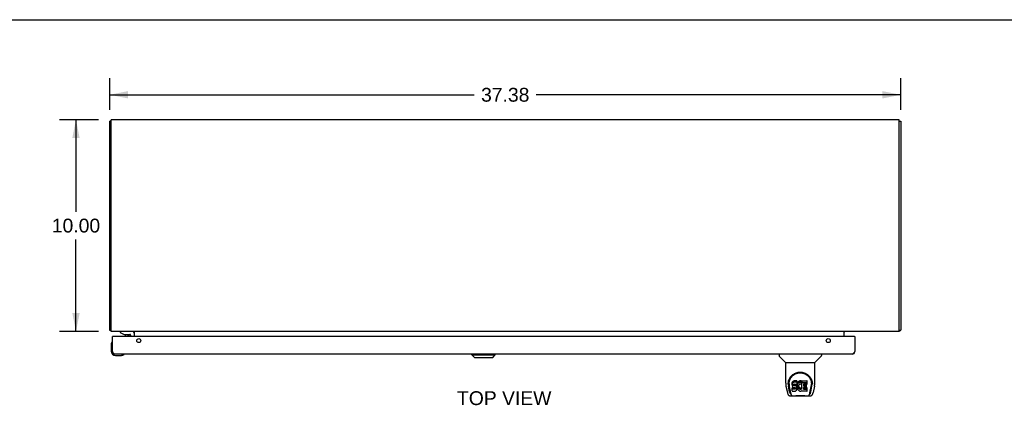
# Model space of a CAD drawing. Header units: inches. Extents: x 0 to 148, y 0 to 96.
# Tile 8 of 10: x 27 to 74, y 78 to 96. Entities that reach past the tile are written whole.
import ezdxf

# ---------------------------------------------------------------- set-up
doc = ezdxf.new("R2010")
doc.units = ezdxf.units.IN
doc.header["$LTSCALE"] = 8.141105
doc.header["$MEASUREMENT"] = 0
doc.layers.get('0').update_dxf_attribs({"linetype": 'CONTINUOUS'})
doc.layers.add('02___PRT_ALL_AXES', color=7, linetype='CONTINUOUS')
doc.layers.add('DIMENSIONS', color=7, linetype='CONTINUOUS')
doc.styles.get("Standard").update_dxf_attribs({"font": 'arial.ttf'})
doc.dimstyles.new('DIMSTYLE_1', dxfattribs={"dimtxt": 0.65303, "dimasz": 0.870706, "dimexe": 0.09, "dimexo": 0.07, "dimgap": 0.0375, "dimtad": 0, "dimtih": 1, "dimtoh": 1, "dimzin": 4, "dimdsep": 46, "dimtxsty": 'Standard', "dimblk": '_FILLED', "dimblk1": '_FILLED', "dimblk2": '_FILLED', "dimcen": 0.09, "dimazin": 1, "dimtfac": 1, "dimtofl": 0, "dimtmove": 0, "dimatfit": 3, "dimldrblk": '_FILLED', "dimfxl": 0, "dimtolj": 1, "dimtzin": 4, "dimarcsym": 0})

# ---------------------------------------------------------------- blocks, each defined once
blk = doc.blocks.new('_FILLED')
at = {"color": 0, "linetype": 'ByBlock'}
blk.add_solid([(0, 0), (-1, 0.2), (-1, -0.2)], dxfattribs=at)
blk = doc.blocks.new('*D2')
at = {"layer": 'DIMENSIONS', "color": 2, "linetype": 'Continuous'}
for p, q in [((31.744, 91.519), (31.744, 93.015)), ((69.119, 91.519), (69.119, 93.015)), ((31.744, 92.231), (48.964, 92.231)), ((69.119, 92.231), (51.899, 92.231))]:
    blk.add_line(p, q, dxfattribs=at)
at = {"layer": 'DIMENSIONS', "color": 2, "linetype": 'Continuous', "xscale": 0.8707063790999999, "yscale": 0.8707063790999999, "zscale": 0.8707063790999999, "rotation": 180}
blk.add_blockref('_FILLED', (31.744, 92.231), dxfattribs=at)
at = {"layer": 'DIMENSIONS', "color": 2, "linetype": 'Continuous', "xscale": 0.8707063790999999, "yscale": 0.8707063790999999, "zscale": 0.8707063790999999}
blk.add_blockref('_FILLED', (69.119, 92.231), dxfattribs=at)
at = {"layer": 'DIMENSIONS', "color": 2, "linetype": 'Continuous', "insert": (50.431, 92.558), "char_height": 0.653, "width": 2.28196, "attachment_point": 2, "line_spacing_factor": 0.9}
blk.add_mtext('37.38', dxfattribs=at)
blk = doc.blocks.new('*D3')
at = {"layer": 'DIMENSIONS', "color": 2, "linetype": 'Continuous'}
for p, q in [((31.209, 91.053), (29.366, 91.053)), ((30.15, 91.053), (30.15, 86.706)), ((30.15, 81.053), (30.15, 85.4)), ((31.209, 81.053), (29.366, 81.053))]:
    blk.add_line(p, q, dxfattribs=at)
at = {"layer": 'DIMENSIONS', "color": 2, "linetype": 'Continuous', "xscale": 0.8707063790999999, "yscale": 0.8707063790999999, "zscale": 0.8707063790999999}
for p, rotation in [((30.15, 91.053), 90), ((30.15, 81.053), 270)]:
    blk.add_blockref('_FILLED', p, dxfattribs=dict(at, rotation=rotation))
at = {"layer": 'DIMENSIONS', "color": 2, "linetype": 'Continuous', "insert": (30.15, 86.379), "char_height": 0.653, "width": 2.28196, "attachment_point": 2, "line_spacing_factor": 0.9}
blk.add_mtext('10.00', dxfattribs=at)

msp = doc.modelspace()

# ---------------------------------------------------------------- linework, layer by layer
at = {"color": 7, "linetype": 'Continuous'}
for p, q in [((0, 95.778), (148.02, 95.778)), ((31.819, 90.99), (31.744, 90.99)), ((69.044, 90.99), (69.119, 90.99)), ((31.819, 81.116), (31.744, 81.116)), ((31.775, 81.091), (31.802, 81.116)), ((32.243, 81.048), (32.243, 81.009)), ((32.833, 81.048), (32.243, 81.048)), ((32.243, 81.009), (32.419, 80.91)), ((32.448, 81.053), (32.447, 81.048)), ((32.707, 81.053), (32.707, 81.048)), ((32.912, 80.805), (32.912, 80.969)), ((69.044, 81.116), (69.119, 81.116)), ((69.088, 81.091), (69.061, 81.116)), ((31.855, 80.545), (31.855, 80.545)), ((31.884, 80.805), (31.869, 80.805)), ((32.419, 80.91), (32.696, 80.91)), ((32.577, 80.894), (32.507, 80.894)), ((32.577, 80.894), (32.578, 80.894)), ((32.578, 80.894), (32.647, 80.894)), ((32.727, 80.879), (32.727, 80.805)), ((66.929, 80.805), (66.944, 80.805)), ((31.809, 80.409), (31.809, 80.12)), ((32.009, 79.92), (32.298, 79.92)), ((32.336, 79.923), (32.298, 79.92)), ((32.427, 79.965), (32.431, 79.966)), ((32.431, 79.966), (32.432, 79.966)), ((48.855, 79.941), (48.855, 79.98)), ((48.855, 79.941), (49.958, 79.941)), ((48.973, 79.822), (48.855, 79.941)), ((48.856, 79.941), (48.856, 79.98)), ((48.974, 79.822), (48.856, 79.941)), ((48.973, 79.822), (49.84, 79.822)), ((49.84, 79.822), (49.958, 79.941)), ((49.958, 79.941), (49.958, 79.98)), ((63.365, 79.98), (63.365, 79.917)), ((63.674, 79.592), (63.376, 79.89)), ((63.68, 79.586), (65.058, 79.586)), ((63.68, 78.614), (63.68, 79.586)), ((65.058, 78.615), (65.058, 79.586)), ((65.064, 79.592), (65.361, 79.89)), ((65.373, 79.98), (65.373, 79.917)), ((63.805, 78.645), (63.804, 78.582)), ((63.99, 78.641), (63.984, 78.618)), ((63.999, 78.664), (63.99, 78.641)), ((63.99, 78.574), (63.99, 78.641)), ((64.013, 78.683), (63.999, 78.664)), ((63.999, 78.597), (63.999, 78.664)), ((64.021, 78.691), (64.013, 78.683)), ((64.013, 78.617), (64.013, 78.683)), ((64.021, 78.625), (64.013, 78.617)), ((64.031, 78.698), (64.021, 78.691)), ((64.021, 78.625), (64.021, 78.691)), ((64.031, 78.631), (64.021, 78.625)), ((64.052, 78.708), (64.031, 78.698)), ((64.031, 78.631), (64.031, 78.698)), ((64.052, 78.641), (64.031, 78.631)), ((64.076, 78.715), (64.052, 78.708)), ((64.052, 78.641), (64.052, 78.708)), ((64.076, 78.648), (64.052, 78.641)), ((64.215, 78.715), (64.076, 78.715)), ((64.076, 78.648), (64.076, 78.715)), ((64.215, 78.648), (64.076, 78.648)), ((64.217, 78.672), (64.215, 78.715)), ((64.215, 78.648), (64.215, 78.715)), ((64.217, 78.605), (64.215, 78.648)), ((64.217, 78.605), (64.217, 78.672)), ((64.249, 78.634), (64.238, 78.615)), ((64.262, 78.653), (64.249, 78.634)), ((64.249, 78.568), (64.249, 78.634)), ((64.277, 78.669), (64.262, 78.653)), ((64.262, 78.586), (64.262, 78.653)), ((64.293, 78.685), (64.277, 78.669)), ((64.277, 78.603), (64.277, 78.669)), ((64.311, 78.698), (64.293, 78.685)), ((64.293, 78.618), (64.293, 78.685)), ((64.311, 78.631), (64.293, 78.618)), ((64.332, 78.706), (64.311, 78.698)), ((64.311, 78.631), (64.311, 78.698)), ((64.332, 78.64), (64.311, 78.631)), ((64.353, 78.711), (64.332, 78.706)), ((64.332, 78.64), (64.332, 78.706)), ((64.353, 78.645), (64.332, 78.64)), ((64.376, 78.713), (64.353, 78.711)), ((64.353, 78.645), (64.353, 78.711)), ((64.376, 78.647), (64.353, 78.645)), ((64.376, 78.713), (64.398, 78.713)), ((64.376, 78.647), (64.376, 78.713)), ((64.398, 78.646), (64.376, 78.647)), ((64.409, 78.711), (64.398, 78.713)), ((64.398, 78.646), (64.398, 78.713)), ((64.409, 78.645), (64.398, 78.646)), ((64.42, 78.708), (64.409, 78.711)), ((64.409, 78.645), (64.409, 78.711)), ((64.42, 78.641), (64.409, 78.645)), ((64.44, 78.624), (64.414, 78.556)), ((64.438, 78.696), (64.42, 78.708)), ((64.42, 78.641), (64.42, 78.708)), ((64.438, 78.629), (64.42, 78.641)), ((64.438, 78.696), (64.438, 78.629)), ((64.44, 78.692), (64.44, 78.626)), ((64.449, 78.713), (64.685, 78.713)), ((64.449, 78.321), (64.449, 78.713)), ((64.449, 78.646), (64.685, 78.646)), ((64.69, 78.567), (64.69, 78.708)), ((64.933, 78.645), (64.934, 78.582)), ((63.695, 78.471), (63.76, 78.166)), ((63.76, 78.166), (63.76, 78.166)), ((63.798, 78.572), (63.798, 78.572)), ((63.867, 78.194), (63.814, 78.464)), ((63.842, 78.572), (63.842, 78.549)), ((63.851, 78.451), (63.908, 78.159)), ((63.984, 78.618), (63.983, 78.594)), ((63.983, 78.527), (63.983, 78.594)), ((63.984, 78.551), (63.983, 78.527)), ((63.983, 78.527), (63.983, 78.503)), ((63.983, 78.503), (63.987, 78.48)), ((63.984, 78.551), (63.984, 78.618)), ((63.99, 78.574), (63.984, 78.551)), ((63.985, 78.242), (63.985, 78.383)), ((63.987, 78.48), (63.996, 78.458)), ((63.999, 78.597), (63.99, 78.574)), ((64.049, 78.388), (63.99, 78.388)), ((63.99, 78.321), (63.99, 78.388)), ((64.049, 78.321), (63.99, 78.321)), ((63.99, 78.237), (64.134, 78.237)), ((63.996, 78.458), (64.009, 78.438)), ((64.013, 78.617), (63.999, 78.597)), ((64.009, 78.438), (64.025, 78.42)), ((64.025, 78.42), (64.045, 78.407)), ((64.045, 78.407), (64.056, 78.403)), ((64.11, 78.389), (64.049, 78.388)), ((64.049, 78.321), (64.049, 78.388)), ((64.11, 78.322), (64.049, 78.321)), ((64.054, 78.531), (64.056, 78.546)), ((64.054, 78.508), (64.054, 78.531)), ((64.054, 78.516), (64.054, 78.531)), ((64.054, 78.508), (64.054, 78.516)), ((64.057, 78.501), (64.054, 78.508)), ((64.056, 78.546), (64.06, 78.552)), ((64.056, 78.403), (64.068, 78.401)), ((64.057, 78.501), (64.057, 78.546)), ((64.061, 78.495), (64.057, 78.501)), ((64.06, 78.552), (64.065, 78.557)), ((64.061, 78.495), (64.061, 78.554)), ((64.067, 78.49), (64.061, 78.495)), ((64.065, 78.557), (64.08, 78.562)), ((64.067, 78.557), (64.067, 78.558)), ((64.082, 78.553), (64.067, 78.557)), ((64.067, 78.49), (64.067, 78.557)), ((64.082, 78.486), (64.067, 78.49)), ((64.068, 78.401), (64.115, 78.4)), ((64.08, 78.562), (64.095, 78.563)), ((64.106, 78.554), (64.082, 78.553)), ((64.082, 78.486), (64.082, 78.553)), ((64.106, 78.487), (64.082, 78.486)), ((64.095, 78.563), (64.207, 78.563)), ((64.13, 78.553), (64.106, 78.554)), ((64.106, 78.487), (64.106, 78.554)), ((64.13, 78.486), (64.106, 78.487)), ((64.125, 78.39), (64.11, 78.389)), ((64.11, 78.322), (64.11, 78.389)), ((64.125, 78.323), (64.11, 78.322)), ((64.115, 78.4), (64.123, 78.4)), ((64.123, 78.4), (64.13, 78.397)), ((64.131, 78.393), (64.125, 78.39)), ((64.125, 78.323), (64.125, 78.39)), ((64.131, 78.326), (64.125, 78.323)), ((64.153, 78.548), (64.13, 78.553)), ((64.13, 78.486), (64.13, 78.553)), ((64.153, 78.481), (64.13, 78.486)), ((64.13, 78.397), (64.136, 78.393)), ((64.133, 78.395), (64.131, 78.393)), ((64.131, 78.326), (64.131, 78.393)), ((64.137, 78.332), (64.131, 78.326)), ((64.134, 78.237), (64.146, 78.238)), ((64.136, 78.393), (64.141, 78.387)), ((64.137, 78.332), (64.137, 78.391)), ((64.146, 78.344), (64.137, 78.332)), ((64.141, 78.387), (64.147, 78.373)), ((64.146, 78.344), (64.146, 78.375)), ((64.149, 78.351), (64.146, 78.344)), ((64.146, 78.238), (64.157, 78.242)), ((64.147, 78.373), (64.15, 78.358)), ((64.149, 78.351), (64.149, 78.363)), ((64.15, 78.358), (64.149, 78.351)), ((64.164, 78.543), (64.153, 78.548)), ((64.153, 78.481), (64.153, 78.548)), ((64.164, 78.476), (64.153, 78.481)), ((64.157, 78.242), (64.177, 78.256)), ((64.174, 78.536), (64.164, 78.543)), ((64.164, 78.476), (64.164, 78.543)), ((64.174, 78.469), (64.164, 78.476)), ((64.191, 78.519), (64.174, 78.536)), ((64.174, 78.469), (64.174, 78.536)), ((64.191, 78.452), (64.174, 78.469)), ((64.177, 78.256), (64.194, 78.273)), ((64.204, 78.499), (64.191, 78.519)), ((64.191, 78.452), (64.191, 78.519)), ((64.204, 78.432), (64.191, 78.452)), ((64.194, 78.273), (64.201, 78.283)), ((64.201, 78.283), (64.206, 78.294)), ((64.214, 78.477), (64.204, 78.499)), ((64.204, 78.432), (64.204, 78.499)), ((64.214, 78.41), (64.204, 78.432)), ((64.206, 78.294), (64.215, 78.316)), ((64.207, 78.563), (64.213, 78.563)), ((64.213, 78.563), (64.215, 78.569)), ((64.215, 78.473), (64.214, 78.477)), ((64.214, 78.41), (64.214, 78.477)), ((64.22, 78.387), (64.214, 78.41)), ((64.215, 78.569), (64.216, 78.582)), ((64.219, 78.551), (64.215, 78.507)), ((64.215, 78.44), (64.215, 78.507)), ((64.219, 78.484), (64.215, 78.44)), ((64.215, 78.44), (64.216, 78.418)), ((64.215, 78.316), (64.221, 78.339)), ((64.216, 78.582), (64.217, 78.605)), ((64.216, 78.418), (64.219, 78.395)), ((64.224, 78.573), (64.219, 78.551)), ((64.219, 78.484), (64.219, 78.551)), ((64.224, 78.506), (64.219, 78.484)), ((64.219, 78.395), (64.223, 78.374)), ((64.223, 78.363), (64.22, 78.387)), ((64.221, 78.339), (64.223, 78.363)), ((64.223, 78.363), (64.223, 78.378)), ((64.223, 78.374), (64.231, 78.353)), ((64.23, 78.594), (64.224, 78.573)), ((64.224, 78.506), (64.224, 78.573)), ((64.23, 78.527), (64.224, 78.506)), ((64.238, 78.615), (64.23, 78.594)), ((64.23, 78.527), (64.23, 78.594)), ((64.238, 78.548), (64.23, 78.527)), ((64.231, 78.353), (64.252, 78.313)), ((64.238, 78.548), (64.238, 78.615)), ((64.249, 78.568), (64.238, 78.548)), ((64.262, 78.586), (64.249, 78.568)), ((64.252, 78.313), (64.264, 78.295)), ((64.277, 78.603), (64.262, 78.586)), ((64.264, 78.295), (64.279, 78.278)), ((64.293, 78.618), (64.277, 78.603)), ((64.279, 78.278), (64.296, 78.263)), ((64.285, 78.455), (64.284, 78.428)), ((64.284, 78.428), (64.286, 78.415)), ((64.288, 78.482), (64.285, 78.455)), ((64.286, 78.415), (64.286, 78.455)), ((64.286, 78.415), (64.289, 78.402)), ((64.287, 78.475), (64.289, 78.469)), ((64.292, 78.495), (64.288, 78.482)), ((64.289, 78.469), (64.299, 78.444)), ((64.289, 78.402), (64.289, 78.469)), ((64.289, 78.402), (64.299, 78.378)), ((64.298, 78.507), (64.292, 78.495)), ((64.296, 78.263), (64.313, 78.249)), ((64.312, 78.53), (64.298, 78.507)), ((64.299, 78.444), (64.312, 78.421)), ((64.299, 78.378), (64.299, 78.444)), ((64.299, 78.378), (64.312, 78.355)), ((64.32, 78.54), (64.312, 78.53)), ((64.312, 78.421), (64.321, 78.411)), ((64.312, 78.355), (64.312, 78.421)), ((64.312, 78.355), (64.321, 78.344)), ((64.313, 78.249), (64.323, 78.244)), ((64.331, 78.548), (64.32, 78.54)), ((64.321, 78.411), (64.331, 78.402)), ((64.321, 78.344), (64.321, 78.411)), ((64.321, 78.344), (64.331, 78.336)), ((64.323, 78.244), (64.334, 78.241)), ((64.356, 78.558), (64.331, 78.548)), ((64.331, 78.402), (64.342, 78.395)), ((64.331, 78.336), (64.331, 78.402)), ((64.331, 78.336), (64.342, 78.328)), ((64.334, 78.241), (64.355, 78.235)), ((64.342, 78.395), (64.355, 78.39)), ((64.342, 78.328), (64.342, 78.395)), ((64.342, 78.328), (64.355, 78.323)), ((64.355, 78.39), (64.368, 78.388)), ((64.355, 78.323), (64.355, 78.39)), ((64.355, 78.323), (64.368, 78.321)), ((64.355, 78.235), (64.377, 78.233)), ((64.369, 78.562), (64.356, 78.558)), ((64.368, 78.388), (64.381, 78.387)), ((64.368, 78.321), (64.368, 78.388)), ((64.368, 78.321), (64.381, 78.321)), ((64.382, 78.561), (64.369, 78.562)), ((64.377, 78.233), (64.399, 78.236)), ((64.381, 78.387), (64.394, 78.389)), ((64.381, 78.321), (64.381, 78.387)), ((64.381, 78.321), (64.394, 78.322)), ((64.395, 78.558), (64.382, 78.561)), ((64.394, 78.389), (64.407, 78.393)), ((64.394, 78.322), (64.394, 78.389)), ((64.394, 78.322), (64.407, 78.327)), ((64.408, 78.553), (64.395, 78.558)), ((64.399, 78.236), (64.421, 78.242)), ((64.407, 78.393), (64.419, 78.399)), ((64.407, 78.327), (64.407, 78.393)), ((64.407, 78.327), (64.419, 78.332)), ((64.419, 78.399), (64.43, 78.406)), ((64.419, 78.332), (64.419, 78.399)), ((64.419, 78.332), (64.43, 78.339)), ((64.421, 78.242), (64.44, 78.254)), ((64.43, 78.406), (64.43, 78.339)), ((64.437, 78.405), (64.449, 78.388)), ((64.437, 78.338), (64.449, 78.321)), ((64.45, 78.254), (64.44, 78.254)), ((64.44, 78.254), (64.44, 78.254)), ((64.45, 78.241), (64.45, 78.254)), ((64.686, 78.237), (64.455, 78.237)), ((64.519, 78.558), (64.519, 78.491)), ((64.52, 78.4), (64.52, 78.322)), ((64.685, 78.563), (64.523, 78.563)), ((64.523, 78.553), (64.654, 78.553)), ((64.523, 78.486), (64.654, 78.486)), ((64.654, 78.404), (64.524, 78.404)), ((64.524, 78.385), (64.686, 78.385)), ((64.524, 78.318), (64.686, 78.318)), ((64.659, 78.409), (64.659, 78.549)), ((64.69, 78.241), (64.69, 78.38)), ((64.829, 78.159), (64.886, 78.448)), ((64.871, 78.194), (64.923, 78.464)), ((64.886, 78.448), (64.887, 78.452)), ((64.94, 78.572), (64.94, 78.572)), ((64.94, 78.559), (64.94, 78.56)), ((65.043, 78.471), (64.978, 78.166)), ((63.884, 78.011), (64.854, 78.011)), ((63.926, 78.09), (63.919, 78.09)), ((63.924, 78.094), (63.928, 78.085)), ((63.928, 78.084), (63.928, 78.085)), ((63.971, 78.011), (63.965, 78.011)), ((63.971, 78.011), (63.969, 78.011)), ((64.768, 78.011), (64.767, 78.011)), ((64.81, 78.085), (64.813, 78.094)), ((64.81, 78.084), (64.81, 78.085)), ((64.819, 78.09), (64.812, 78.09))]:
    msp.add_line(p, q, dxfattribs=at)
at = {"color": 3, "linetype": 'Continuous'}
for p, q in [((31.744, 81.116), (31.744, 90.99)), ((31.819, 81.053), (31.819, 91.053)), ((69.044, 91.053), (31.819, 91.053)), ((69.044, 81.053), (69.044, 91.053)), ((69.119, 90.99), (69.119, 81.116)), ((69.044, 81.053), (31.819, 81.053)), ((32.906, 81.047), (32.908, 81.048)), ((32.919, 80.805), (32.919, 81.046)), ((66.444, 80.805), (66.444, 81.046)), ((31.869, 80.097), (31.869, 80.805)), ((66.929, 80.805), (31.884, 80.805)), ((66.944, 80.805), (66.944, 80.097)), ((31.876, 80.086), (31.869, 80.097)), ((31.88, 80.079), (31.876, 80.086)), ((31.885, 80.072), (31.88, 80.079)), ((31.889, 80.065), (31.885, 80.072)), ((66.933, 80.079), (66.928, 80.072)), ((66.937, 80.086), (66.933, 80.079)), ((66.944, 80.097), (66.937, 80.086)), ((66.827, 79.98), (31.986, 79.98))]:
    msp.add_line(p, q, dxfattribs=at)
for points in [[(31.775, 81.091), (31.773, 81.092), (31.771, 81.094), (31.769, 81.096), (31.766, 81.097), (31.764, 81.099), (31.761, 81.1), (31.758, 81.101), (31.756, 81.103), (31.754, 81.104), (31.752, 81.105), (31.75, 81.107), (31.748, 81.108), (31.747, 81.11), (31.745, 81.111), (31.745, 81.112), (31.744, 81.114), (31.744, 81.115), (31.744, 81.116)], [(32.908, 81.048), (32.906, 81.049), (32.905, 81.05), (32.903, 81.051), (32.902, 81.051), (32.9, 81.052), (32.899, 81.052)], [(32.9, 81.046), (32.9, 81.046), (32.901, 81.046), (32.902, 81.046), (32.903, 81.046), (32.904, 81.046), (32.905, 81.047), (32.906, 81.047)], [(32.919, 81.046), (32.918, 81.046), (32.916, 81.046), (32.915, 81.046), (32.914, 81.046), (32.912, 81.046), (32.911, 81.047), (32.909, 81.047), (32.908, 81.048)], [(66.444, 81.046), (66.445, 81.046), (66.446, 81.046), (66.448, 81.046), (66.449, 81.046), (66.451, 81.046), (66.452, 81.047), (66.454, 81.047), (66.455, 81.048)], [(66.455, 81.048), (66.456, 81.049), (66.458, 81.05), (66.459, 81.051), (66.461, 81.051), (66.462, 81.052), (66.464, 81.052)], [(66.463, 81.046), (66.463, 81.046), (66.462, 81.046), (66.462, 81.046), (66.462, 81.046), (66.462, 81.046), (66.461, 81.046), (66.461, 81.046), (66.461, 81.046), (66.46, 81.046), (66.46, 81.046), (66.46, 81.046), (66.459, 81.046), (66.459, 81.046), (66.458, 81.046), (66.458, 81.047), (66.457, 81.047), (66.456, 81.047), (66.456, 81.048), (66.455, 81.048), (66.455, 81.048)], [(69.088, 81.091), (69.088, 81.091), (69.089, 81.092), (69.09, 81.092), (69.091, 81.093), (69.091, 81.094), (69.093, 81.095), (69.094, 81.095), (69.095, 81.096), (69.096, 81.097), (69.097, 81.098), (69.099, 81.098), (69.1, 81.099)], [(69.1, 81.099), (69.103, 81.101), (69.105, 81.102)], [(69.105, 81.102), (69.107, 81.103), (69.108, 81.103), (69.109, 81.104), (69.11, 81.105), (69.111, 81.105), (69.112, 81.106), (69.113, 81.106), (69.113, 81.107), (69.114, 81.108), (69.115, 81.108), (69.115, 81.109), (69.116, 81.109), (69.116, 81.11), (69.117, 81.11), (69.117, 81.111), (69.117, 81.111), (69.118, 81.112), (69.118, 81.112), (69.118, 81.113), (69.118, 81.113), (69.118, 81.114), (69.119, 81.114), (69.119, 81.114), (69.119, 81.115), (69.119, 81.115), (69.119, 81.116)], [(31.986, 79.98), (31.984, 79.98), (31.981, 79.98), (31.979, 79.98), (31.977, 79.981), (31.975, 79.981), (31.972, 79.982), (31.97, 79.983), (31.968, 79.983), (31.966, 79.984), (31.963, 79.985), (31.961, 79.986), (31.959, 79.988), (31.957, 79.989), (31.954, 79.99), (31.952, 79.992), (31.95, 79.993), (31.948, 79.995), (31.945, 79.997), (31.943, 79.999), (31.941, 80.001), (31.939, 80.003), (31.936, 80.005), (31.934, 80.007), (31.932, 80.009), (31.93, 80.012), (31.927, 80.014), (31.925, 80.017), (31.923, 80.019), (31.921, 80.022), (31.918, 80.025), (31.916, 80.028), (31.914, 80.03), (31.912, 80.033), (31.909, 80.036), (31.907, 80.039), (31.905, 80.043), (31.903, 80.046), (31.9, 80.049), (31.898, 80.052), (31.896, 80.055), (31.894, 80.059), (31.891, 80.062), (31.889, 80.065)], [(66.928, 80.072), (66.924, 80.065), (66.921, 80.062), (66.919, 80.059), (66.917, 80.055), (66.915, 80.052), (66.912, 80.049), (66.91, 80.046), (66.908, 80.043), (66.906, 80.039), (66.903, 80.036), (66.901, 80.033), (66.899, 80.03), (66.897, 80.028), (66.894, 80.025), (66.892, 80.022), (66.89, 80.019), (66.888, 80.017), (66.885, 80.014), (66.883, 80.012), (66.881, 80.009), (66.879, 80.007), (66.876, 80.005), (66.874, 80.003), (66.872, 80.001), (66.87, 79.999), (66.867, 79.997), (66.865, 79.995), (66.863, 79.993), (66.861, 79.992), (66.858, 79.99), (66.856, 79.989), (66.854, 79.988), (66.852, 79.986), (66.849, 79.985), (66.847, 79.984), (66.845, 79.983), (66.843, 79.983), (66.84, 79.982), (66.838, 79.981), (66.836, 79.981), (66.834, 79.98), (66.831, 79.98), (66.829, 79.98), (66.827, 79.98)]]:
    msp.add_lwpolyline(points, dxfattribs=at)
at = {"color": 7, "linetype": 'Continuous'}
for points in [[(31.855, 80.545), (31.855, 80.543), (31.855, 80.542), (31.854, 80.538)], [(32.432, 79.966), (32.434, 79.967), (32.434, 79.967)], [(63.798, 78.572), (63.801, 78.615), (63.808, 78.667), (63.82, 78.716), (63.835, 78.762), (63.854, 78.805), (63.875, 78.846), (63.9, 78.884), (63.927, 78.92), (63.956, 78.954), (63.988, 78.985), (64.022, 79.013), (64.059, 79.039), (64.098, 79.062), (64.139, 79.082), (64.182, 79.099), (64.227, 79.112), (64.273, 79.122), (64.32, 79.128), (64.367, 79.13), (64.414, 79.128), (64.461, 79.123), (64.507, 79.113), (64.552, 79.1), (64.595, 79.083), (64.636, 79.064), (64.675, 79.041), (64.712, 79.016), (64.746, 78.987), (64.779, 78.957), (64.808, 78.923), (64.836, 78.888), (64.86, 78.85), (64.882, 78.809), (64.901, 78.766), (64.917, 78.72), (64.929, 78.672), (64.936, 78.62), (64.94, 78.572)], [(64.129, 79.042), (64.145, 79.05), (64.161, 79.057), (64.177, 79.063), (64.193, 79.069), (64.209, 79.074), (64.225, 79.079), (64.241, 79.084), (64.257, 79.087), (64.273, 79.091), (64.288, 79.093), (64.304, 79.095), (64.32, 79.097), (64.336, 79.098), (64.352, 79.099), (64.368, 79.099), (64.384, 79.099), (64.4, 79.098), (64.416, 79.097), (64.432, 79.096), (64.448, 79.093), (64.464, 79.091), (64.48, 79.088), (64.496, 79.084), (64.512, 79.08), (64.528, 79.075), (64.544, 79.07), (64.56, 79.064), (64.576, 79.057), (64.592, 79.05)], [(63.842, 78.572), (63.842, 78.592), (63.844, 78.617), (63.846, 78.641), (63.85, 78.665), (63.855, 78.688), (63.861, 78.711), (63.867, 78.734), (63.875, 78.756), (63.884, 78.778), (63.893, 78.799), (63.903, 78.819), (63.914, 78.839), (63.926, 78.858), (63.938, 78.876), (63.951, 78.893), (63.964, 78.909), (63.977, 78.925), (63.991, 78.94), (64.006, 78.954), (64.02, 78.968), (64.035, 78.981), (64.051, 78.993), (64.066, 79.004), (64.082, 79.014), (64.097, 79.024), (64.113, 79.033), (64.129, 79.042)], [(64.592, 79.05), (64.608, 79.042), (64.624, 79.034), (64.639, 79.025), (64.655, 79.015), (64.671, 79.004), (64.686, 78.993), (64.701, 78.981), (64.716, 78.969), (64.731, 78.955), (64.746, 78.941), (64.76, 78.926), (64.773, 78.91), (64.787, 78.893), (64.8, 78.876), (64.812, 78.858), (64.823, 78.839), (64.834, 78.819), (64.845, 78.799), (64.854, 78.778), (64.863, 78.757), (64.87, 78.734), (64.877, 78.712), (64.883, 78.689), (64.888, 78.665), (64.891, 78.641), (64.894, 78.617), (64.895, 78.593), (64.896, 78.572)], [(63.68, 78.614), (63.68, 78.588), (63.683, 78.545), (63.689, 78.503), (63.695, 78.471)], [(63.76, 78.166), (63.763, 78.151), (63.769, 78.13), (63.775, 78.112), (63.781, 78.095), (63.788, 78.08), (63.795, 78.067), (63.803, 78.055), (63.813, 78.044), (63.824, 78.033), (63.836, 78.025), (63.85, 78.018), (63.865, 78.014), (63.88, 78.012), (63.884, 78.011)], [(63.798, 78.559), (63.798, 78.564), (63.798, 78.572)], [(63.842, 78.549), (63.842, 78.533), (63.844, 78.505), (63.847, 78.477), (63.851, 78.451)], [(63.908, 78.159), (63.911, 78.147), (63.914, 78.133), (63.917, 78.12), (63.921, 78.107), (63.924, 78.094)], [(63.99, 78.388), (63.989, 78.388), (63.989, 78.388), (63.988, 78.387), (63.988, 78.387), (63.988, 78.387), (63.987, 78.387), (63.987, 78.387), (63.986, 78.386), (63.986, 78.386), (63.986, 78.385), (63.986, 78.385), (63.985, 78.384), (63.985, 78.384), (63.985, 78.383)], [(63.99, 78.321), (63.989, 78.321), (63.989, 78.321), (63.988, 78.321), (63.988, 78.321), (63.988, 78.32), (63.987, 78.32), (63.987, 78.32), (63.986, 78.319), (63.986, 78.319), (63.986, 78.319), (63.986, 78.318), (63.985, 78.318), (63.985, 78.317), (63.985, 78.316)], [(64.813, 78.094), (64.817, 78.107), (64.821, 78.12), (64.824, 78.133), (64.827, 78.147), (64.829, 78.159)], [(64.854, 78.011), (64.868, 78.013), (64.881, 78.016), (64.894, 78.021), (64.906, 78.027), (64.916, 78.035), (64.926, 78.044), (64.934, 78.054), (64.941, 78.065), (64.948, 78.076), (64.954, 78.089), (64.96, 78.103), (64.965, 78.118), (64.97, 78.135), (64.975, 78.154), (64.978, 78.166)], [(64.887, 78.452), (64.887, 78.455), (64.888, 78.458), (64.888, 78.461), (64.889, 78.464), (64.889, 78.467), (64.89, 78.471), (64.89, 78.474), (64.891, 78.478), (64.891, 78.481), (64.892, 78.485), (64.892, 78.489), (64.893, 78.492), (64.893, 78.496), (64.893, 78.501), (64.894, 78.505), (64.894, 78.509), (64.895, 78.513), (64.895, 78.518), (64.895, 78.522), (64.895, 78.527), (64.895, 78.532), (64.896, 78.537), (64.896, 78.542), (64.896, 78.547), (64.896, 78.572)], [(64.94, 78.572), (64.94, 78.565), (64.94, 78.56)], [(65.043, 78.471), (65.049, 78.502), (65.054, 78.545), (65.057, 78.587), (65.058, 78.615)], [(63.928, 78.084), (63.933, 78.071), (63.94, 78.059), (63.946, 78.048), (63.953, 78.039), (63.96, 78.031), (63.968, 78.024), (63.977, 78.018), (63.987, 78.014), (63.997, 78.012), (64.005, 78.011)], [(64.085, 78.011), (64.106, 78.012), (64.128, 78.013), (64.151, 78.016), (64.176, 78.018), (64.202, 78.021), (64.229, 78.024), (64.256, 78.027), (64.284, 78.029), (64.313, 78.031), (64.342, 78.032), (64.371, 78.032), (64.401, 78.032), (64.43, 78.031), (64.458, 78.029), (64.486, 78.026), (64.513, 78.024), (64.539, 78.021), (64.564, 78.018), (64.588, 78.015), (64.611, 78.013), (64.632, 78.012), (64.652, 78.011)], [(64.085, 78.011), (64.108, 78.012), (64.134, 78.014), (64.162, 78.016), (64.19, 78.019), (64.219, 78.022), (64.248, 78.025), (64.277, 78.027), (64.307, 78.029), (64.338, 78.03), (64.368, 78.03), (64.399, 78.03), (64.429, 78.029), (64.459, 78.027), (64.489, 78.025), (64.518, 78.022), (64.547, 78.019), (64.576, 78.016), (64.603, 78.014), (64.63, 78.012), (64.652, 78.011)], [(64.733, 78.011), (64.741, 78.012), (64.751, 78.014), (64.76, 78.018), (64.769, 78.024), (64.778, 78.031), (64.785, 78.039), (64.792, 78.048), (64.798, 78.059), (64.804, 78.071), (64.81, 78.084)]]:
    msp.add_lwpolyline(points, dxfattribs=at)
at = {"color": 3, "linetype": 'Continuous'}
for centre, radius, start, end in [((31.861, 81.17), 0.117, 222.5569, 248.9573), ((32.877, 81.011), 0.042, 0, 70.1381), ((66.486, 81.011), 0.042, 109.3091, 180), ((69.002, 81.17), 0.117, 291.0383, 317.4431), ((31.884, 80.79), 0.015, 90, 180), ((66.929, 80.79), 0.015, 0, 90), ((31.986, 80.097), 0.117, 180, 270), ((66.827, 80.097), 0.117, 270, 360)]:
    msp.add_arc(centre, radius, start, end, dxfattribs=at)
at = {"color": 7, "linetype": 'Continuous'}
for centre, radius, start, end in [((32.833, 80.969), 0.079, 0, 90), ((32.059, 80.409), 0.25, 149.1101, 180), ((31.857, 80.53), 0.015, 96.3796, 149.1101), ((31.854, 80.53), 0.015, 0, 83.6204), ((32.507, 80.984), 0.09, 235.3566, 270), ((32.647, 80.984), 0.09, 270, 304.1344), ((32.696, 80.879), 0.031, 0, 90), ((32.009, 80.12), 0.2, 180, 270), ((32.298, 80.17), 0.25, 270, 300.8899), ((32.419, 79.965), 0.015, 6.3796, 90), ((32.419, 79.968), 0.015, 300.8899, 353.6204), ((63.404, 79.917), 0.0394, 180, 225), ((63.688, 79.606), 0.0197, 225, 270), ((65.05, 79.606), 0.0197, 270, 315), ((65.333, 79.917), 0.0394, 315, 360)]:
    msp.add_arc(centre, radius, start, end, dxfattribs=at)
for centre, major_axis, ratio, start_param, end_param in [((64.369, 78.572), (0, 0.565), 0.999848, 1.129542, 1.76365), ((64.436, 78.692), (0.00448, 0), 1, 0.003891, 0.905353), ((64.436, 78.626), (0, 0.00448), 1, -1.566955, -0.665444), ((64.436, 78.626), (0.00448, 0), 1, -0.366491, 0.003842), ((64.685, 78.708), (0, 0.00448), 1, -1.570796, 0), ((64.685, 78.642), (0, 0.00448), 1, -1.570796, 0), ((64.369, 78.572), (0, 0.565), 0.999848, 4.519536, 5.157611), ((63.925, 78.444), (0.007, 0.354), 0.213027, -3.923008, -3.13761), ((63.99, 78.242), (0, 0.00483), 1, 1.570796, 3.141593), ((64.409, 78.557), (0, 0.00448), 1, -3.557718, -1.937287), ((64.433, 78.403), (0.00448, 0), 1, 1.570796, 2.222579), ((64.433, 78.336), (0.00448, 0), 1, 1.570796, 2.222579), ((64.433, 78.403), (0, 0.00448), 1, -0.975826, 0), ((64.433, 78.336), (0, 0.00448), 1, -0.975826, 0), ((64.455, 78.241), (0, 0.00448), 1, 1.570796, 3.141593), ((64.523, 78.558), (0, 0.00448), 1, 0, 1.570796), ((64.523, 78.558), (0, 0.00448), 1, 1.570796, 3.141593), ((64.523, 78.491), (0, 0.00448), 1, 1.570796, 3.141593), ((64.524, 78.4), (0, 0.00448), 1, 0, 1.570796), ((64.524, 78.389), (0, 0.00448), 1, 1.570796, 3.141593), ((64.524, 78.322), (0, 0.00448), 1, 1.570796, 3.141593), ((64.654, 78.549), (0, 0.00448), 1, -1.570796, 0), ((64.654, 78.482), (0, 0.00448), 1, -1.570796, 0), ((64.654, 78.409), (0, 0.00448), 1, -3.141593, -1.570796), ((64.685, 78.567), (0, 0.00448), 1, -3.141593, -1.570796), ((64.686, 78.38), (0, 0.00448), 1, -1.570796, 0), ((64.686, 78.313), (0, 0.00448), 1, -1.570796, 0), ((64.686, 78.241), (0, 0.00448), 1, -3.141593, -1.570796), ((64.813, 78.444), (-0.007, 0.354), 0.213027, -3.145575, -2.360177)]:
    msp.add_ellipse(centre, major_axis=major_axis, ratio=ratio, start_param=start_param, end_param=end_param, dxfattribs=at)
at = {"layer": '02___PRT_ALL_AXES', "color": 3, "linetype": 'Continuous'}
for centre in [(33.119, 80.617), (65.694, 80.617)]:
    msp.add_circle(centre, 0.094, dxfattribs=at)
at = {"layer": '02___PRT_ALL_AXES', "color": 7, "linetype": 'Continuous'}
msp.add_arc((32.009, 80.12), 0.2, 192.3952, 193.087, dxfattribs=at)

# ---------------------------------------------------------------- texts
at = {"layer": 'DIMENSIONS', "color": 2, "linetype": 'Continuous', "insert": (50.382, 78.227), "char_height": 0.653, "width": 4.44983, "attachment_point": 2, "line_spacing_factor": 0.9}
msp.add_mtext('TOP VIEW', dxfattribs=at)

# ---------------------------------------------------------------- dimensions: what is measured, and where the dimension line sits
at = {"layer": 'DIMENSIONS', "color": 2, "linetype": 'Continuous'}
for base, p1, p2, angle, picture, middle in [((31.743811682, 92.231056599), (69.118811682, 93.08469234), (31.743811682, 93.08469234), 180, '*D2', (50.428712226, 92.227416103)), ((30.15, 81.053), (31.279, 91.053), (31.279, 81.053), 270, '*D3', (30.177, 86.049))]:
    dim = msp.add_linear_dim(base=base, p1=p1, p2=p2, angle=angle, dimstyle='DIMSTYLE_1', dxfattribs=at)
    dim.commit()
    dim.dimension.update_dxf_attribs({"geometry": picture, "text_midpoint": middle, "dimtype": 160})

doc.saveas('drawing.dxf')
